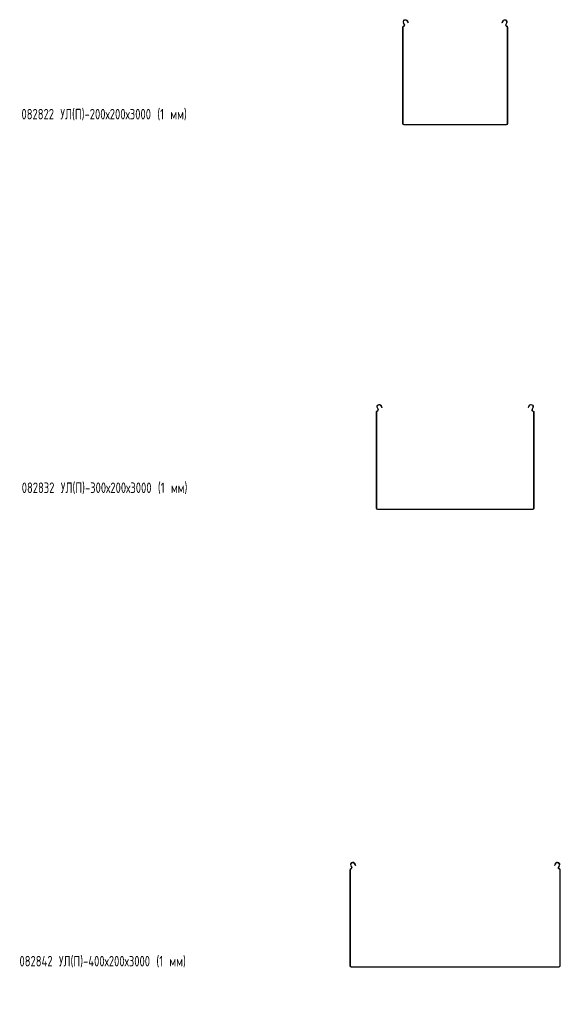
# Model space of a CAD drawing. Header units: millimetres. Extents: x -794 to 3872, y -6969 to -1561.
# Tile 11 of 19: x -791 to 237, y -3433 to -1561. Entities that reach past the tile are written whole.
import ezdxf

# ---------------------------------------------------------------- set-up
doc = ezdxf.new("R2010")
doc.units = ezdxf.units.MM
doc.styles.add('SLDTEXTSTYLE0', font='TXT', dxfattribs={"width": 0.7, "bigfont": 'bigfont'})

msp = doc.modelspace()

# ---------------------------------------------------------------- linework, layer by layer
at = {"color": 7, "linetype": 'Continuous', "lineweight": 15}
for p, q in [((-60.7, -1569.7), (-62, -1567.3)), ((-59.8, -1569.2), (-61.1, -1566.8)), ((-54.9, -1563.5), (-54.6, -1564.2)), ((-54.6, -1564.2), (-53.7, -1563.7)), ((-53.2, -1566.8), (-54.6, -1564.2)), ((-54, -1563.1), (-53.7, -1563.7)), ((-53.7, -1563.7), (-52.3, -1566.3)), ((-52.3, -1566.3), (-53.2, -1566.8)), ((125.3, -1566.3), (126.7, -1563.7)), ((126.2, -1566.8), (125.3, -1566.3)), ((127.6, -1564.2), (126.2, -1566.8)), ((126.7, -1563.7), (127, -1563.1)), ((126.7, -1563.7), (127.6, -1564.2)), ((127.6, -1564.2), (127.9, -1563.5)), ((134.1, -1566.8), (132.8, -1569.2)), ((135, -1567.3), (133.7, -1569.7)), ((-63.5, -1758.2), (-63.5, -1575)), ((-62.5, -1758.2), (-62.5, -1575)), ((135.5, -1575), (135.5, -1758.2)), ((136.5, -1575), (136.5, -1758.2)), ((134, -1759.7), (-61, -1759.7)), ((134, -1760.7), (-61, -1760.7)), ((-110.7, -2301.3), (-112, -2298.9)), ((-109.8, -2300.8), (-111.1, -2298.4)), ((-104.9, -2295.1), (-104.6, -2295.7)), ((-104.6, -2295.7), (-103.7, -2295.3)), ((-103.2, -2298.4), (-104.6, -2295.7)), ((-104, -2294.6), (-103.7, -2295.3)), ((-103.7, -2295.3), (-102.3, -2297.9)), ((-102.3, -2297.9), (-103.2, -2298.4)), ((175.3, -2297.9), (176.7, -2295.3)), ((176.2, -2298.4), (175.3, -2297.9)), ((177.6, -2295.7), (176.2, -2298.4)), ((176.7, -2295.3), (177, -2294.6)), ((176.7, -2295.3), (177.6, -2295.7)), ((177.6, -2295.7), (177.9, -2295.1)), ((184.1, -2298.4), (182.8, -2300.8)), ((185, -2298.9), (183.7, -2301.3)), ((-113.5, -2489.8), (-113.5, -2306.6)), ((-112.5, -2489.8), (-112.5, -2306.6)), ((185.5, -2306.6), (185.5, -2489.8)), ((186.5, -2306.6), (186.5, -2489.8)), ((184, -2491.3), (-111, -2491.3)), ((184, -2492.3), (-111, -2492.3)), ((-163.5, -3360.4), (-163.5, -3177.2)), ((-162.5, -3360.4), (-162.5, -3177.2)), ((-160.7, -3171.9), (-162, -3169.6)), ((-159.8, -3171.5), (-161.1, -3169.1)), ((-154.9, -3165.8), (-154.6, -3166.4)), ((-154.6, -3166.4), (-153.7, -3165.9)), ((-153.2, -3169.1), (-154.6, -3166.4)), ((-154, -3165.3), (-153.7, -3165.9)), ((-153.7, -3165.9), (-152.3, -3168.6)), ((-152.3, -3168.6), (-153.2, -3169.1)), ((225.3, -3168.6), (226.7, -3165.9)), ((226.2, -3169.1), (225.3, -3168.6)), ((227.6, -3166.4), (226.2, -3169.1)), ((226.7, -3165.9), (227, -3165.3)), ((226.7, -3165.9), (227.6, -3166.4)), ((227.6, -3166.4), (227.9, -3165.8)), ((234.1, -3169.1), (232.8, -3171.5)), ((235, -3169.6), (233.7, -3171.9)), ((235.5, -3177.2), (235.5, -3360.4)), ((236.5, -3177.2), (236.5, -3360.4)), ((234, -3361.9), (-161, -3361.9)), ((234, -3362.9), (-161, -3362.9))]:
    msp.add_line(p, q, dxfattribs=at)
for centre, radius, start, end in [((-58, -1565.2), 4.5, 28.0725, 208.0725), ((-62.9, -1570.9), 2.5, 286.2863, 28.0725), ((-62.9, -1570.9), 3.5, 286.2863, 28.0725), ((-58, -1565.2), 3.5, 28.0725, 208.0725), ((131, -1565.2), 4.5, 331.9275, 151.9275), ((131, -1565.2), 3.5, 331.9275, 151.9275), ((135.9, -1570.9), 3.5, 151.9275, 253.7137), ((135.9, -1570.9), 2.5, 151.9275, 253.7137), ((-61.7, -1575), 1.8, 106.2863, 180), ((-61.7, -1575), 0.8, 106.2863, 180), ((134.7, -1575), 0.8, 0, 73.7137), ((134.7, -1575), 1.8, 0, 73.7137), ((-61, -1758.2), 2.5, 180, 270), ((-61, -1758.2), 1.5, 180, 270), ((134, -1758.2), 1.5, 270, 0), ((134, -1758.2), 2.5, 270, 0), ((-108, -2296.8), 4.5, 28.0725, 208.0725), ((-112.9, -2302.4), 2.5, 286.2863, 28.0725), ((-112.9, -2302.4), 3.5, 286.2863, 28.0725), ((-108, -2296.8), 3.5, 28.0725, 208.0725), ((181, -2296.8), 4.5, 331.9275, 151.9275), ((181, -2296.8), 3.5, 331.9275, 151.9275), ((185.9, -2302.4), 3.5, 151.9275, 253.7137), ((185.9, -2302.4), 2.5, 151.9275, 253.7137), ((-111.7, -2306.6), 1.8, 106.2863, 180), ((-111.7, -2306.6), 0.8, 106.2863, 180), ((184.7, -2306.6), 0.8, 0, 73.7137), ((184.7, -2306.6), 1.8, 0, 73.7137), ((-111, -2489.8), 2.5, 180, 270), ((-111, -2489.8), 1.5, 180, 270), ((184, -2489.8), 1.5, 270, 0), ((184, -2489.8), 2.5, 270, 0), ((-158, -3167.4), 4.5, 28.0725, 208.0725), ((-158, -3167.4), 3.5, 28.0725, 208.0725), ((231, -3167.4), 4.5, 331.9275, 151.9275), ((231, -3167.4), 3.5, 331.9275, 151.9275), ((-161.7, -3177.2), 1.8, 106.2863, 180), ((-161.7, -3177.2), 0.8, 106.2863, 180), ((-162.9, -3173.1), 2.5, 286.2863, 28.0725), ((-162.9, -3173.1), 3.5, 286.2863, 28.0725), ((235.9, -3173.1), 3.5, 151.9275, 253.7137), ((235.9, -3173.1), 2.5, 151.9275, 253.7137), ((234.7, -3177.2), 0.8, 0, 73.7137), ((234.7, -3177.2), 1.8, 0, 73.7137), ((-161, -3360.4), 2.5, 180, 270), ((-161, -3360.4), 1.5, 180, 270), ((234, -3360.4), 1.5, 270, 0), ((234, -3360.4), 2.5, 270, 0)]:
    msp.add_arc(centre, radius, start, end, dxfattribs=at)

# ---------------------------------------------------------------- texts
at = {"color": 7, "linetype": 'Continuous', "lineweight": 0, "char_height": 20, "attachment_point": 1, "style": 'SLDTEXTSTYLE0'}
for s, insert in [('082822 \\M+18454\\M+1844C(\\M+18450)-200\\M+18487200\\M+184873000 (1 \\M+1847D\\M+1847D)', (-788.1, -1730.3)), ('082832 \\M+18454\\M+1844C(\\M+18450)-300\\M+18487200\\M+184873000 (1 \\M+1847D\\M+1847D)', (-787.6, -2440.8)), ('082842 \\M+18454\\M+1844C(\\M+18450)-400\\M+18487200\\M+184873000 (1 \\M+1847D\\M+1847D)', (-791.9, -3341.2))]:
    msp.add_mtext(s, dxfattribs=dict(at, insert=insert))

doc.saveas('drawing.dxf')
